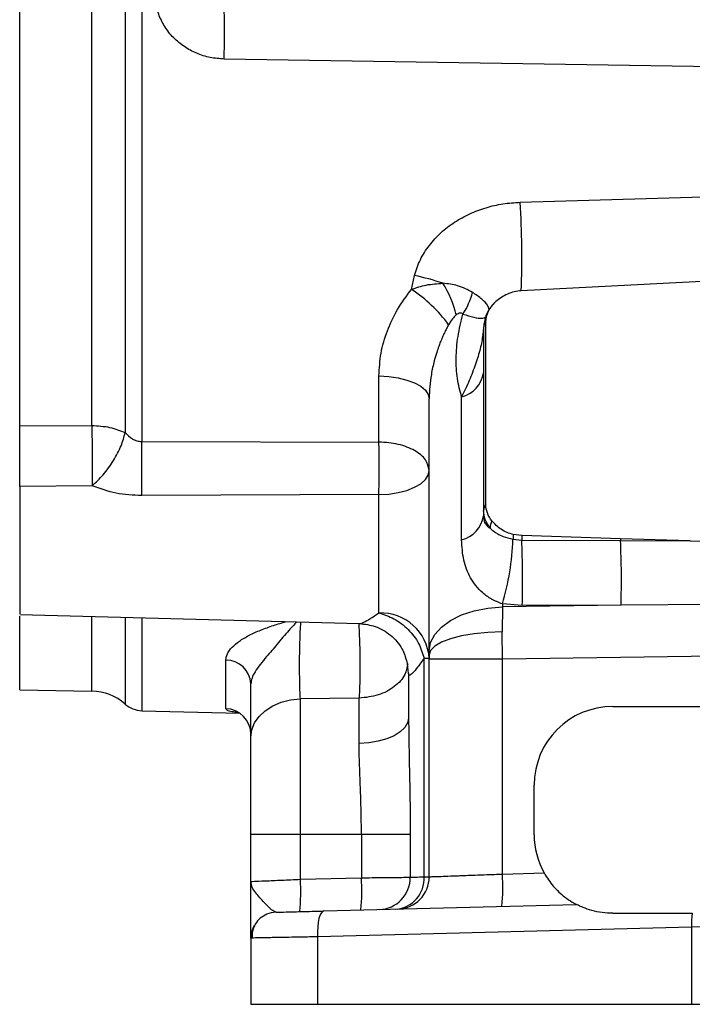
# Model space of a CAD drawing. Header units: inches. Extents: x 0.4 to 16.6, y 0.2 to 10.8.
# Tile 11 of 15: x 11.3 to 12.9, y 4.4 to 6.7. Entities that reach past the tile are written whole.
import ezdxf

# ---------------------------------------------------------------- set-up
doc = ezdxf.new("R2010")
doc.units = ezdxf.units.IN
doc.header["$MEASUREMENT"] = 0

msp = doc.modelspace()

# ---------------------------------------------------------------- linework, layer by layer
at = {"color": 7, "linetype": 'Continuous', "lineweight": 25}
for p, q in [((11.6151, 7.3383), (11.6151, 5.7177)), ((11.32, 5.7262), (11.32, 7.3298)), ((11.5751, 7.3168), (11.5751, 5.7392)), ((11.4941, 5.7565), (11.4941, 7.2996)), ((13.0042, 6.6233), (11.8144, 6.6423)), ((12.5306, 6.2962), (13.0042, 6.3104)), ((12.2675, 6.0853), (12.2747, 6.119)), ((13.0076, 6.1066), (12.5331, 6.0821)), ((12.4432, 6.0036), (12.4417, 5.9925)), ((12.4472, 5.5658), (12.4472, 6.006)), ((12.4417, 5.9925), (12.4403, 5.9756)), ((12.4417, 5.9925), (12.4417, 5.9798)), ((12.4417, 5.9798), (12.4417, 5.5511)), ((12.1887, 5.7164), (12.1887, 5.8761)), ((12.3105, 5.2117), (12.3105, 5.8209)), ((12.3888, 5.4796), (12.3888, 5.8254)), ((11.32, 5.7552), (11.4941, 5.7565)), ((11.32, 5.6131), (11.32, 5.7262)), ((11.6151, 5.7177), (12.1887, 5.7164)), ((11.4952, 5.6106), (11.32, 5.6086)), ((12.1887, 5.5892), (11.6151, 5.5869)), ((12.1887, 5.3031), (12.1887, 5.5892)), ((12.4417, 5.5511), (12.4417, 5.5382)), ((12.513, 5.4814), (12.5342, 5.4795)), ((12.534, 5.4903), (12.5138, 5.4928)), ((12.7731, 5.4826), (12.534, 5.4903)), ((12.5342, 5.4795), (12.7732, 5.4783)), ((12.9418, 5.4774), (12.7731, 5.4826)), ((12.7732, 5.4783), (12.9418, 5.4774)), ((12.9418, 5.4774), (13.0042, 5.4755)), ((12.4874, 5.3177), (12.487, 5.2577)), ((12.5354, 5.3208), (12.4874, 5.325)), ((12.4874, 5.325), (12.4874, 5.3177)), ((12.7743, 5.3217), (12.4874, 5.3177)), ((12.7743, 5.3217), (12.5354, 5.3208)), ((13.0042, 5.3233), (12.7743, 5.3217)), ((11.3199, 5.2991), (12.1418, 5.2775)), ((12.4874, 5.1917), (12.487, 5.2577)), ((12.298, 4.6653), (12.298, 5.1938)), ((12.3105, 5.2117), (12.3105, 5.2022)), ((12.3105, 5.2022), (12.3105, 5.1917)), ((12.3105, 4.6654), (12.3105, 5.1917)), ((12.4874, 5.1917), (12.3105, 5.1917)), ((13.0042, 5.1988), (12.4874, 5.1917)), ((12.4874, 4.672), (12.4874, 5.1917)), ((11.8183, 5.0716), (11.8183, 5.1889)), ((12.2565, 5.1843), (12.2584, 5.1791)), ((12.2605, 5.157), (12.2605, 5.0488)), ((11.3199, 5.1174), (11.4941, 5.1144)), ((12.1409, 5.097), (11.9988, 5.0953)), ((11.9988, 4.7681), (11.9988, 5.0953)), ((12.1409, 4.9877), (12.1409, 5.097)), ((12.7542, 5.0771), (13.0042, 5.0771)), ((11.6151, 5.0669), (11.8522, 5.0607)), ((12.5642, 4.7671), (12.5642, 4.8871)), ((11.8792, 4.7681), (11.9988, 4.7681)), ((11.8792, 4.6541), (11.8792, 4.7681)), ((11.9988, 4.6592), (11.9988, 4.7681)), ((11.9988, 4.7681), (12.1464, 4.7681)), ((12.1464, 4.7681), (12.1464, 4.663)), ((12.1464, 4.7681), (12.2645, 4.7681)), ((12.2645, 4.7681), (12.2645, 4.6642)), ((12.4874, 4.672), (12.5882, 4.6746)), ((11.9988, 4.6592), (12.1464, 4.663)), ((12.0552, 4.5827), (12.6661, 4.5987)), ((12.7542, 4.5771), (12.9467, 4.5771)), ((12.945, 4.5439), (12.04, 4.5202)), ((13.0042, 4.545), (12.945, 4.5439)), ((12.945, 4.5439), (12.945, 4.3571)), ((11.8792, 4.5172), (11.8792, 4.3571)), ((12.04, 4.5202), (12.04, 4.3571)), ((11.8792, 4.3571), (12.04, 4.3571)), ((12.04, 4.3571), (12.945, 4.3571)), ((12.945, 4.3571), (13.0634, 4.3571))]:
    msp.add_line(p, q, dxfattribs=at)
at = {"color": 8, "linetype": 'Continuous', "lineweight": 25}
for p, q in [((11.4941, 5.1144), (11.4941, 5.2945)), ((11.5751, 5.2924), (11.5751, 5.0827)), ((11.6151, 5.2913), (11.6151, 5.0669))]:
    msp.add_line(p, q, dxfattribs=at)
at = {"color": 7, "linetype": 'Continuous', "lineweight": 25, "flags": 128}
for points in [[(12.1887, 5.8761), (12.2126, 5.8748), (12.2355, 5.8715), (12.2566, 5.8663), (12.275, 5.8594), (12.2901, 5.8511), (12.3013, 5.8417), (12.3081, 5.8315), (12.3105, 5.8209)], [(12.1887, 5.5892), (12.2126, 5.5906), (12.2355, 5.5941), (12.2566, 5.5996), (12.275, 5.6069), (12.2901, 5.6157), (12.3013, 5.6256), (12.3081, 5.6364), (12.3105, 5.6477)], [(12.3105, 5.2117), (12.3138, 5.2318), (12.3238, 5.2512), (12.34, 5.2692), (12.3618, 5.2851), (12.3885, 5.2983), (12.4191, 5.3084), (12.4525, 5.3149), (12.4874, 5.3177)], [(12.487, 5.2577), (12.4521, 5.2563), (12.4188, 5.2528), (12.3883, 5.2475), (12.3617, 5.2406), (12.3399, 5.2323), (12.3237, 5.2229), (12.3138, 5.2127), (12.3105, 5.2022)], [(11.8792, 5.003), (11.8815, 5.0205), (11.8882, 5.0374), (11.8991, 5.0531), (11.9139, 5.0669), (11.932, 5.0784), (11.9526, 5.0872), (11.9752, 5.0929), (11.9988, 5.0953)], [(12.2605, 5.0488), (12.2582, 5.0372), (12.2515, 5.0261), (12.2405, 5.0157), (12.2258, 5.0065), (12.2077, 4.9989), (12.187, 4.9931), (12.1645, 4.9894), (12.1409, 4.9877)], [(11.9401, 4.5797), (11.9281, 4.5782), (11.9172, 4.5747)], [(12.0552, 4.5827), (12.0519, 4.5814), (12.0489, 4.5778), (12.0461, 4.572), (12.0438, 4.5643), (12.0419, 4.5548), (12.0407, 4.544), (12.04, 4.5324), (12.04, 4.5202)]]:
    msp.add_lwpolyline(points, dxfattribs=at)
at = {"color": 8, "linetype": 'Continuous', "lineweight": 25, "flags": 128}
msp.add_lwpolyline([(12.2605, 5.157), (12.2581, 5.1807), (12.2579, 5.1816)], dxfattribs=at)
at = {"color": 7, "linetype": 'Continuous', "lineweight": 25}
for centre, radius, start, end in [((8.9202, 6.7106), 2.895, 358.6465, 0.9381), ((10.0808, 6.1603), 2.4536, 358.1715, 3.1735), ((12.1382, 5.4833), 0.6502, 71.5957, 77.8787), ((12.1576, 5.9777), 0.2226, 11.8971, 33.3967), ((12.0772, 5.7942), 0.3477, 36.3107, 56.835), ((12.2483, 6.1197), 0.1718, 326.8237, 345.9777), ((12.4659, 5.9906), 0.0242, 140.493, 175.5545), ((12.4343, 5.98), 0.00737, 324.0738, 358.6229), ((12.3708, 5.8948), 0.0717, 284.5006, 351.3055), ((7.9041, 5.6523), 3.7115, 358.9905, 1.0095), ((12.4655, 5.5506), 0.0238, 140.2934, 178.7282), ((12.3708, 5.549), 0.0717, 284.5006, 351.3055), ((12.499, 5.5071), 0.0413, 153.5953, 178.6179), ((11.9029, 5.5012), 0.6104, 343.2229, 358.1402), ((12.6977, 5.4757), 0.1847, 174.6762, 178.2132), ((13.3317, 5.5014), 0.7977, 180.7979, 181.572), ((10.4233, 5.384), 2.113, 358.2867, 2.5907), ((13.4916, 5.4971), 0.7187, 181.1609, 181.5002), ((10.6461, 5.3849), 2.1291, 358.2975, 2.5135), ((12.1933, 5.1857), 0.1175, 3.963, 92.2148), ((11.8195, 5.1291), 0.0598, 2.6275, 91.0722), ((11.492, 4.9894), 0.125, 48.2919, 89), ((11.6167, 5.1294), 0.0625, 228.2919, 268.5), ((11.8169, 5.0094), 0.0623, 0.1913, 88.7036), ((12.7542, 4.8871), 0.19, 90, 180), ((12.7542, 4.7671), 0.19, 180, 209.1178), ((12.039, 4.6408), 0.4495, 354.0238, 3.977), ((11.5503, 4.628), 0.4495, 354.0238, 3.977), ((11.698, 4.6319), 0.4495, 354.0238, 3.977), ((12.187, 4.6637), 0.0776, 271.8051, 0.3396), ((12.2239, 4.6612), 0.0742, 274.5821, 3.1031), ((12.2325, 4.6654), 0.078, 271.5, 0), ((13.1472, 4.5498), 0.2024, 172.2635, 181.6685), ((11.9417, 4.5172), 0.0625, 150.5365, 180)]:
    msp.add_arc(centre, radius, start, end, dxfattribs=at)
for points in [[(11.32, 5.7552), (11.32, 5.7939), (11.32, 5.8713), (11.32, 5.9955), (11.32, 6.1241), (11.32, 6.2567), (11.32, 6.3917), (11.32, 6.528), (11.32, 6.6643), (11.32, 6.7994), (11.32, 6.9319), (11.32, 7.0605), (11.32, 7.1847), (11.32, 7.2621), (11.32, 7.3008)], [(11.4941, 5.7565), (11.5091, 5.7556), (11.5389, 5.7538), (11.563, 5.744), (11.5751, 5.7392)], [(12.3105, 5.6477), (12.3086, 5.6565), (12.305, 5.6742), (12.277, 5.6967), (12.2369, 5.7127), (12.2048, 5.7151), (12.1887, 5.7164)], [(11.32, 5.6086), (11.32, 5.5905), (11.32, 5.5544), (11.32, 5.5111), (11.32, 5.4894)], [(12.298, 5.1938), (12.3016, 5.1938), (12.3088, 5.1938), (12.3099, 5.1938), (12.3105, 5.1938)]]:
    msp.add_open_spline(points, degree=3, dxfattribs=at)
for points, knots in [([(11.8144, 6.6423), (11.8031, 6.6431), (11.7803, 6.6447), (11.7476, 6.6552), (11.7175, 6.6713), (11.6911, 6.6932), (11.6699, 6.72), (11.655, 6.7504), (11.6467, 6.7833), (11.6476, 6.8057), (11.648, 6.8168)], [0, 0, 0, 0, 0.125142, 0.250419, 0.375167, 0.500702, 0.626162, 0.750639, 0.875531, 1, 1, 1, 1]), ([(12.2747, 6.119), (12.2789, 6.1319), (12.2873, 6.1577), (12.3098, 6.1925), (12.338, 6.2232), (12.3712, 6.2487), (12.4081, 6.2689), (12.4474, 6.2836), (12.4885, 6.2934), (12.5165, 6.2952), (12.5306, 6.2962)], [0, 0, 0, 0, 0.124788, 0.249877, 0.374635, 0.499963, 0.624763, 0.750107, 0.874436, 1, 1, 1, 1]), ([(12.2675, 6.0853), (12.2793, 6.0894), (12.3047, 6.098), (12.33, 6.0994), (12.3435, 6.1002)], [0, 0, 0, 0, 0.46858, 1, 1, 1, 1]), ([(12.4149, 6.0781), (12.4037, 6.0842), (12.3834, 6.0954), (12.3558, 6.0987), (12.3435, 6.1002)], [0, 0, 0, 0, 0.551552, 1, 1, 1, 1]), ([(12.1887, 5.8761), (12.1898, 5.8944), (12.1918, 5.9312), (12.2081, 5.9856), (12.2323, 6.0381), (12.2557, 6.0695), (12.2675, 6.0853)], [0, 0, 0, 0, 0.250045, 0.500579, 0.749619, 1, 1, 1, 1]), ([(12.5331, 6.0821), (12.5274, 6.0815), (12.5156, 6.0803), (12.4936, 6.0726), (12.4803, 6.0626), (12.4715, 6.0561)], [0, 0, 0, 0, 0.2449818, 0.500072, 1, 1, 1, 1]), ([(12.4651, 6.0499), (12.4594, 6.0427), (12.4478, 6.0282), (12.4442, 6.0102), (12.4424, 6.0012)], [0, 0, 0, 0, 0.495893, 1, 1, 1, 1]), ([(12.4472, 6.006), (12.4483, 6.0153), (12.4506, 6.0339), (12.4646, 6.0487), (12.4715, 6.0561)], [0, 0, 0, 0, 0.500695, 1, 1, 1, 1]), ([(12.3755, 6.0236), (12.3724, 6.0206), (12.3654, 6.0138), (12.3603, 6.0051), (12.3574, 6.0001)], [0, 0, 0, 0, 0.434711, 1, 1, 1, 1]), ([(12.3921, 6.0257), (12.391, 6.0266), (12.3889, 6.0283), (12.3846, 6.0284), (12.3799, 6.0268), (12.377, 6.0247), (12.3755, 6.0236)], [0, 0, 0, 0, 0.256493, 0.49953, 0.734154, 1, 1, 1, 1]), ([(12.3888, 5.8254), (12.3848, 5.8401), (12.3768, 5.8694), (12.3748, 5.9189), (12.3783, 5.9713), (12.3875, 6.0076), (12.3921, 6.0257)], [0, 0, 0, 0, 0.250086, 0.500078, 0.750037, 1, 1, 1, 1]), ([(12.3574, 6.0001), (12.3558, 5.9971), (12.3523, 5.9907), (12.3472, 5.9805), (12.3421, 5.9694), (12.3375, 5.9583), (12.3328, 5.946), (12.3278, 5.9312), (12.3212, 5.9088), (12.3154, 5.8814), (12.3112, 5.8505), (12.3107, 5.8308), (12.3105, 5.8209)], [0, 0, 0, 0, 0.055436, 0.115618, 0.180553, 0.250244, 0.306817, 0.389966, 0.499688, 0.680432, 0.838718, 1, 1, 1, 1]), ([(12.4403, 5.9756), (12.4384, 5.9646), (12.4345, 5.9419), (12.4227, 5.9042), (12.4075, 5.8643), (12.3951, 5.8386), (12.3888, 5.8254)], [0, 0, 0, 0, 0.232349, 0.477889, 0.732645, 1, 1, 1, 1]), ([(11.32, 5.6086), (11.32, 5.6195), (11.32, 5.6414), (11.32, 5.6805), (11.32, 5.7203), (11.32, 5.7436), (11.32, 5.7552)], [0, 0, 0, 0, 0.249637, 0.499339, 0.749096, 1, 1, 1, 1]), ([(11.4941, 5.7565), (11.4944, 5.7452), (11.4949, 5.7222), (11.4953, 5.6853), (11.4955, 5.6461), (11.4953, 5.6239), (11.4952, 5.6106)], [0, 0, 0, 0, 0.243881, 0.500124, 0.699654, 1, 1, 1, 1]), ([(11.4952, 5.6106), (11.5043, 5.6192), (11.5228, 5.6367), (11.5475, 5.6711), (11.5666, 5.7071), (11.5723, 5.7287), (11.5751, 5.7392)], [0, 0, 0, 0, 0.243136, 0.5, 0.756864, 1, 1, 1, 1]), ([(11.5751, 5.7392), (11.5806, 5.7337), (11.5888, 5.7255), (11.6032, 5.7186), (11.6111, 5.718), (11.6151, 5.7177)], [0, 0, 0, 0, 0.497936, 0.748079, 1, 1, 1, 1]), ([(12.1887, 5.5892), (12.1889, 5.6015), (12.1892, 5.6222), (12.1893, 5.6578), (12.1892, 5.6891), (12.1889, 5.7084), (12.1887, 5.7164)], [0, 0, 0, 0, 0.297993, 0.499989, 0.794595, 1, 1, 1, 1]), ([(11.6151, 5.5869), (11.5941, 5.5879), (11.5523, 5.5899), (11.5142, 5.6037), (11.4952, 5.6106)], [0, 0, 0, 0, 0.500346, 1, 1, 1, 1]), ([(12.4578, 5.5081), (12.4531, 5.5149), (12.4438, 5.5282), (12.4424, 5.5436), (12.4417, 5.5511)], [0, 0, 0, 0, 0.507548, 1, 1, 1, 1]), ([(12.4621, 5.5255), (12.4578, 5.5318), (12.4492, 5.5443), (12.4478, 5.5587), (12.4472, 5.5658)], [0, 0, 0, 0, 0.501873, 1, 1, 1, 1]), ([(12.4417, 5.5382), (12.442, 5.5343), (12.4425, 5.5264), (12.4471, 5.5154), (12.4535, 5.511), (12.4578, 5.5081)], [0, 0, 0, 0, 0.251108, 0.501033, 1, 1, 1, 1]), ([(12.5138, 5.4928), (12.5086, 5.4942), (12.4981, 5.4972), (12.4795, 5.5075), (12.469, 5.5183), (12.4621, 5.5255)], [0, 0, 0, 0, 0.243016, 0.501495, 1, 1, 1, 1]), ([(12.4578, 5.5081), (12.4635, 5.5033), (12.4726, 5.4955), (12.4913, 5.4866), (12.5048, 5.4834), (12.513, 5.4814)], [0, 0, 0, 0, 0.396858, 0.631989, 1, 1, 1, 1]), ([(11.32, 5.4894), (11.32, 5.4716), (11.32, 5.436), (11.32, 5.3867), (11.32, 5.3454), (11.32, 5.3159), (11.32, 5.3001), (11.32, 5.3007), (11.32, 5.3009)], [0, 0, 0, 0, 0.178773, 0.357545, 0.536318, 0.715091, 0.893864, 1, 1, 1, 1]), ([(12.4874, 5.325), (12.4783, 5.3286), (12.4601, 5.3359), (12.4324, 5.3566), (12.4084, 5.3873), (12.3918, 5.43), (12.3898, 5.4631), (12.3888, 5.4796)], [0, 0, 0, 0, 0.124686, 0.250316, 0.499903, 0.749837, 1, 1, 1, 1]), ([(11.32, 5.1174), (11.32, 5.1187), (11.32, 5.1212), (11.32, 5.1417), (11.32, 5.174), (11.32, 5.22), (11.32, 5.2609), (11.32, 5.2898), (11.32, 5.2954)], [0, 0, 0, 0, 0.190858, 0.381716, 0.572574, 0.763433, 0.954291, 1, 1, 1, 1]), ([(12.1887, 5.3031), (12.2011, 5.2991), (12.2266, 5.2909), (12.2604, 5.2646), (12.2866, 5.231), (12.2942, 5.206), (12.298, 5.1938)], [0, 0, 0, 0, 0.242922, 0.5, 0.757078, 1, 1, 1, 1]), ([(12.1418, 5.2775), (12.1547, 5.276), (12.1815, 5.2728), (12.2181, 5.251), (12.2457, 5.22), (12.2531, 5.1954), (12.2565, 5.1843)], [0, 0, 0, 0, 0.24469, 0.508677, 0.777622, 1, 1, 1, 1]), ([(12.298, 5.1938), (12.2926, 5.186), (12.2821, 5.1709), (12.27, 5.1568), (12.2619, 5.1504), (12.2609, 5.1548), (12.2605, 5.157)], [0, 0, 0, 0, 0.257678, 0.49917, 0.75154, 1, 1, 1, 1]), ([(12.1426, 5.1885), (12.1426, 5.1801), (12.1427, 5.1629), (12.1424, 5.1383), (12.1418, 5.1155), (12.1412, 5.1032), (12.1409, 5.097)], [0, 0, 0, 0, 0.247346, 0.5, 0.752654, 1, 1, 1, 1]), ([(11.8792, 5.003), (11.8792, 5.0119), (11.8792, 5.0297), (11.8792, 5.0613), (11.8792, 5.0953), (11.8792, 5.1196), (11.8792, 5.1318)], [0, 0, 0, 0, 0.249952, 0.499881, 0.750751, 1, 1, 1, 1]), ([(12.2605, 5.0488), (12.2608, 5.0189), (12.2615, 4.9589), (12.264, 4.8642), (12.2644, 4.8002), (12.2645, 4.7681)], [0, 0, 0, 0, 0.33252, 0.665639, 1, 1, 1, 1]), ([(11.8792, 4.7681), (11.8792, 4.7899), (11.8792, 4.834), (11.8792, 4.8973), (11.8792, 4.9558), (11.8792, 4.9874), (11.8792, 5.003)], [0, 0, 0, 0, 0.2472771, 0.5, 0.7527229, 1, 1, 1, 1]), ([(12.1464, 4.7681), (12.1463, 4.7807), (12.1462, 4.8055), (12.1453, 4.8437), (12.144, 4.8813), (12.1425, 4.9191), (12.1412, 4.9546), (12.141, 4.9771), (12.1409, 4.9877)], [0, 0, 0, 0, 0.165301, 0.324245, 0.501748, 0.667475, 0.841969, 1, 1, 1, 1]), ([(12.3105, 4.6654), (12.3111, 4.6654), (12.3123, 4.6655), (12.3222, 4.6658), (12.3384, 4.6664), (12.3569, 4.6671), (12.3742, 4.6678), (12.3882, 4.6683), (12.4041, 4.6689), (12.4243, 4.6696), (12.452, 4.6707), (12.4746, 4.6715), (12.4874, 4.672)], [0, 0, 0, 0, 0.120101, 0.243422, 0.369967, 0.499742, 0.56004, 0.623422, 0.689888, 0.759437, 0.863803, 1, 1, 1, 1]), ([(12.5882, 4.6746), (12.5954, 4.6634), (12.6103, 4.6402), (12.6357, 4.6176), (12.6543, 4.6052), (12.6644, 4.5996), (12.6656, 4.599), (12.6661, 4.5987)], [0, 0, 0, 0, 0.271583, 0.562775, 0.77925, 0.897015, 1, 1, 1, 1]), ([(11.8792, 4.6541), (11.8809, 4.6542), (11.8844, 4.6543), (11.9119, 4.6555), (11.9519, 4.6572), (11.9835, 4.6585), (11.9988, 4.6592)], [0, 0, 0, 0, 0.24353, 0.499859, 0.759237, 1, 1, 1, 1]), ([(11.9401, 4.5797), (11.9367, 4.5811), (11.9293, 4.5842), (11.9105, 4.6043), (11.8923, 4.6234), (11.8811, 4.6403), (11.8799, 4.6494), (11.8792, 4.6541)], [0, 0, 0, 0, 0.184892, 0.402524, 0.672619, 0.831213, 1, 1, 1, 1]), ([(11.8792, 4.5172), (11.8792, 4.5178), (11.8792, 4.519), (11.8792, 4.528), (11.8792, 4.5415), (11.8792, 4.5593), (11.8792, 4.5804), (11.8792, 4.6037), (11.8792, 4.6284), (11.8792, 4.6455), (11.8792, 4.6541)], [0, 0, 0, 0, 0.124927, 0.250101, 0.372676, 0.500524, 0.625073, 0.749501, 0.874662, 1, 1, 1, 1]), ([(12.1464, 4.663), (12.155, 4.6631), (12.1714, 4.6633), (12.1985, 4.6635), (12.2197, 4.6638), (12.2353, 4.6639), (12.2444, 4.664), (12.2568, 4.6641), (12.2612, 4.6642), (12.2645, 4.6642)], [0, 0, 0, 0, 0.151653, 0.285651, 0.500021, 0.587842, 0.673934, 0.758296, 1, 1, 1, 1]), ([(12.2645, 4.6642), (12.268, 4.6643), (12.275, 4.6645), (12.2903, 4.665), (12.298, 4.6653)], [0, 0, 0, 0, 0.4960907, 1, 1, 1, 1]), ([(12.298, 4.6653), (12.3016, 4.6653), (12.3089, 4.6654), (12.3099, 4.6654), (12.3105, 4.6654)], [0, 0, 0, 0, 0.5043089, 1, 1, 1, 1]), ([(12.7542, 4.5771), (12.7456, 4.5774), (12.728, 4.5781), (12.7034, 4.5835), (12.6833, 4.5905), (12.6712, 4.5961), (12.6666, 4.5985), (12.6662, 4.5987), (12.6661, 4.5987)], [0, 0, 0, 0, 0.217665, 0.441861, 0.668432, 0.838327, 0.95064, 1, 1, 1, 1]), ([(11.9175, 4.5749), (11.912, 4.5719), (11.9008, 4.566), (11.889, 4.5514), (11.8821, 4.5347), (11.8821, 4.523), (11.8821, 4.5173)], [0, 0, 0, 0, 0.250666, 0.507467, 0.760157, 1, 1, 1, 1]), ([(11.9401, 4.5797), (11.9416, 4.5797), (11.9447, 4.5798), (11.97, 4.5805), (12.0076, 4.5815), (12.0396, 4.5823), (12.0552, 4.5827)], [0, 0, 0, 0, 0.243268, 0.499953, 0.756665, 1, 1, 1, 1]), ([(12.04, 4.5202), (12.0273, 4.52), (12.0029, 4.5195), (11.9742, 4.519), (11.9528, 4.5186), (11.9372, 4.5183), (11.9203, 4.518), (11.9035, 4.5177), (11.8895, 4.5174), (11.8808, 4.5173), (11.8797, 4.5172), (11.8792, 4.5172)], [0, 0, 0, 0, 0.139978, 0.269967, 0.351121, 0.427825, 0.500077, 0.628489, 0.754613, 0.87845, 1, 1, 1, 1])]:
    msp.add_open_spline(points, degree=3, knots=knots, dxfattribs=at)
at = {"color": 8, "linetype": 'Continuous', "lineweight": 25}
for points, knots in [([(12.4551, 6.0361), (12.4543, 6.0397), (12.4527, 6.047), (12.4391, 6.0616), (12.423, 6.0726), (12.4149, 6.0781)], [0, 0, 0, 0, 0.3175408, 0.6558598, 1, 1, 1, 1]), ([(12.3921, 6.0257), (12.4013, 6.0228), (12.4196, 6.0171), (12.4387, 6.0147), (12.4449, 6.0175), (12.448, 6.0189)], [0, 0, 0, 0, 0.3374861, 0.6692925, 1, 1, 1, 1]), ([(12.1418, 5.2777), (12.1419, 5.2777), (12.143, 5.2766), (12.1517, 5.2804), (12.1672, 5.2886), (12.1814, 5.2982), (12.1887, 5.3031)], [0, 0, 0, 0, 0.01948, 0.33524, 0.66041, 1, 1, 1, 1]), ([(11.8183, 5.1889), (11.8191, 5.194), (11.8207, 5.2045), (11.8326, 5.2202), (11.8506, 5.2354), (11.8744, 5.2494), (11.9026, 5.2621), (11.9326, 5.2729), (11.9538, 5.2792), (11.9639, 5.2822)], [0, 0, 0, 0, 0.14249, 0.285833, 0.427159, 0.574769, 0.71969, 0.865843, 1, 1, 1, 1]), ([(11.9904, 5.2815), (11.9839, 5.2749), (11.9684, 5.2592), (11.9437, 5.2285), (11.914, 5.1943), (11.8919, 5.167), (11.8808, 5.1456), (11.8797, 5.1363), (11.8792, 5.1318)], [0, 0, 0, 0, 0.151323, 0.361337, 0.543259, 0.781877, 0.892595, 1, 1, 1, 1]), ([(11.9988, 5.0953), (11.9984, 5.1022), (11.9977, 5.1159), (11.9971, 5.1416), (11.9969, 5.1693), (11.997, 5.198), (11.9975, 5.2263), (11.9984, 5.2522), (11.9992, 5.271), (11.9999, 5.2791), (12.0001, 5.2812)], [0, 0, 0, 0, 0.135551, 0.271389, 0.406807, 0.542061, 0.677859, 0.813516, 0.949038, 1, 1, 1, 1]), ([(12.1399, 5.2776), (12.14, 5.2763), (12.1406, 5.2683), (12.1414, 5.2483), (12.1423, 5.2194), (12.1425, 5.1987), (12.1426, 5.1885)], [0, 0, 0, 0, 0.063198, 0.378681, 0.694165, 1, 1, 1, 1]), ([(12.2582, 5.1798), (12.2567, 5.1712), (12.2533, 5.1509), (12.2276, 5.1238), (12.1884, 5.1024), (12.1568, 5.0988), (12.1409, 5.097)], [0, 0, 0, 0, 0.198973, 0.465982, 0.732991, 1, 1, 1, 1]), ([(11.8467, 5.0628), (11.8421, 5.0633), (11.8312, 5.0646), (11.8208, 5.0675), (11.8191, 5.0702), (11.8183, 5.0716)], [0, 0, 0, 0, 0.267478, 0.634831, 1, 1, 1, 1])]:
    msp.add_open_spline(points, degree=3, knots=knots, dxfattribs=at)

doc.saveas('drawing.dxf')
